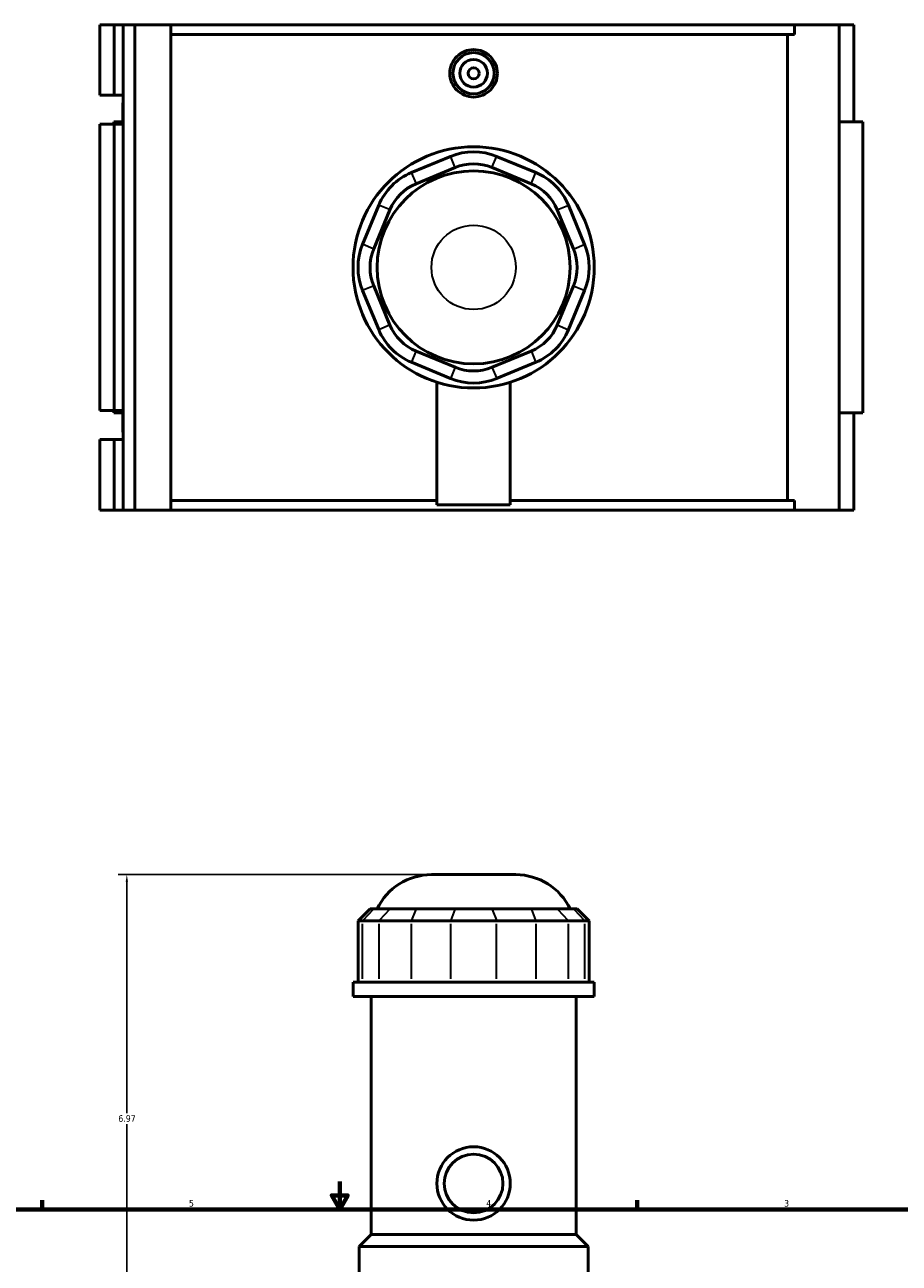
# Model space of a CAD drawing. Header units: inches. Extents: x -1.6 to 50.3, y -2 to 48.9.
# Tile 5 of 8: x 12.5 to 25, y 20.2 to 37.9. Entities that reach past the tile are written whole.
import ezdxf

# ---------------------------------------------------------------- set-up
doc = ezdxf.new("R2010")
doc.units = ezdxf.units.IN
doc.header["$MEASUREMENT"] = 0
for name, color, linetype, lineweight in [('Border (ANSI)', 7, 'Continuous', 70), ('Dimension (ANSI)', 7, 'Continuous', 25), ('Visible (ANSI)', 7, 'Continuous', 50), ('Visible Narrow (ANSI)', 7, 'Continuous', 35)]:
    doc.layers.add(name, color=color, linetype=linetype, lineweight=lineweight)
doc.styles.add('Note Text (ANSI)', font='tahoma.ttf')
doc.dimstyles.new('Default (ANSI)', dxfattribs={"dimtxt": 0.094488, "dimasz": 0.098425, "dimexe": 0.125, "dimexo": 0.0625, "dimgap": 0.031496, "dimtad": 0, "dimtih": 1, "dimtoh": 1, "dimrnd": 1e-08, "dimzin": 4, "dimdsep": 46, "dimtxsty": 'Note Text (ANSI)', "dimcen": 0.09, "dimdle": 0.393701, "dimclrd": 256, "dimclre": 256, "dimclrt": 5, "dimadec": 0, "dimazin": 1, "dimtfac": 1, "dimtofl": 0, "dimtmove": 0, "dimatfit": 3, "dimfxl": 1, "dimtolj": 1, "dimtzin": 4, "dimlwd": -1, "dimlwe": -1, "dimarcsym": 0})

# ---------------------------------------------------------------- blocks, each defined once
blk = doc.blocks.new('Borders Default Border')
at = {"layer": 'Border (ANSI)'}
for p, q in [((12.75, 21), (12.75, 21.134)), ((21.25, 21), (21.25, 21.134))]:
    blk.add_line(p, q, dxfattribs=at)
at = {"layer": 'Border (ANSI)', "flags": 128}
for points in [[(17, 21.4), (17, 21), (16.885, 21.2), (17.115, 21.2), (17, 21)], [(0.5, 1), (0.5, 21), (33.5, 21), (33.5, 1), (0.5, 1)]]:
    blk.add_lwpolyline(points, dxfattribs=at)
at = {"layer": 'Border (ANSI)', "color": 5, "true_color": 0x0000ff, "char_height": 0.0945, "attachment_point": 7, "style": 'Note Text (ANSI)'}
for s, insert in [('5', (14.847, 21.038)), ('4', (19.092, 21.04)), ('3', (23.346, 21.038))]:
    blk.add_mtext(s, dxfattribs=dict(at, insert=insert))
blk = doc.blocks.new('*D10')
at = {"layer": 'Defpoints', "color": 0, "transparency": 16777216}
for p in [(13.959, 25.78), (18.31, 25.78), (18.912, 18.81)]:
    blk.add_point(p, dxfattribs=at)
at = {"layer": 'Dimension (ANSI)', "transparency": 16777216}
for p, q in [((18.248, 25.78), (13.834, 25.78)), ((13.959, 25.682), (13.959, 22.376)), ((13.959, 18.909), (13.959, 22.215)), ((18.849, 18.81), (13.834, 18.81))]:
    blk.add_line(p, q, dxfattribs=at)
for points in [[(13.943, 25.682), (13.976, 25.682), (13.959, 25.78)], [(13.943, 18.909), (13.976, 18.909), (13.959, 18.81)]]:
    blk.add_solid(points, dxfattribs=at)
at = {"layer": 'Dimension (ANSI)', "color": 5, "transparency": 16777216, "insert": (13.838, 22.345), "char_height": 0.0945, "attachment_point": 1, "style": 'Note Text (ANSI)'}
blk.add_mtext('\\A1;6.97', dxfattribs=at)

msp = doc.modelspace()

# ---------------------------------------------------------------- linework, layer by layer
at = {"layer": 'Visible (ANSI)'}
for p, q in [((13.572, 37.917), (13.572, 36.911)), ((13.572, 37.917), (13.778, 37.917)), ((13.778, 37.917), (13.907, 37.917)), ((13.778, 37.917), (13.778, 36.911)), ((13.907, 37.917), (13.907, 36.911)), ((13.907, 37.917), (14.072, 37.917)), ((14.072, 37.917), (14.072, 30.987)), ((14.072, 37.917), (14.59, 37.917)), ((14.59, 37.917), (14.59, 30.987)), ((14.59, 37.917), (23.494, 37.917)), ((24.135, 37.917), (23.494, 37.917)), ((23.494, 37.778), (23.494, 37.917)), ((24.343, 37.917), (24.135, 37.917)), ((24.135, 37.917), (24.135, 30.987)), ((24.343, 37.917), (24.343, 36.531)), ((23.494, 37.778), (14.59, 37.778)), ((23.397, 31.125), (23.397, 37.778)), ((13.572, 36.911), (13.778, 36.911)), ((13.778, 36.911), (13.907, 36.911)), ((13.907, 36.911), (13.907, 36.812)), ((13.907, 36.812), (13.907, 36.735)), ((13.902, 36.773), (13.902, 36.531)), ((13.907, 36.735), (13.907, 36.497)), ((13.778, 36.497), (13.572, 36.497)), ((13.572, 36.497), (13.572, 32.406)), ((13.907, 36.531), (13.773, 36.531)), ((13.773, 36.531), (13.773, 36.497)), ((13.907, 36.497), (13.778, 36.497)), ((13.778, 36.497), (13.778, 32.406)), ((13.907, 36.497), (13.907, 32.406)), ((24.472, 36.531), (24.135, 36.531)), ((24.472, 36.531), (24.472, 32.373)), ((18.582, 36.037), (18.024, 35.806)), ((19.8, 35.806), (19.241, 36.037)), ((18.09, 35.647), (18.648, 35.878)), ((19.175, 35.878), (19.734, 35.647)), ((17.558, 35.34), (17.326, 34.781)), ((17.485, 34.715), (17.717, 35.274)), ((20.107, 35.274), (20.338, 34.715)), ((20.497, 34.781), (20.266, 35.34)), ((17.717, 33.629), (17.485, 34.188)), ((20.338, 34.188), (20.107, 33.629)), ((17.326, 34.122), (17.558, 33.564)), ((20.266, 33.564), (20.497, 34.122)), ((18.648, 33.025), (18.09, 33.257)), ((19.734, 33.257), (19.175, 33.025)), ((18.024, 33.098), (18.582, 32.866)), ((19.241, 32.866), (19.8, 33.098)), ((18.388, 32.811), (18.388, 31.062)), ((19.436, 32.811), (19.436, 31.062)), ((13.572, 32.406), (13.778, 32.406)), ((13.773, 32.406), (13.773, 32.373)), ((13.773, 32.373), (13.907, 32.373)), ((13.778, 32.406), (13.907, 32.406)), ((13.902, 32.373), (13.902, 32.13)), ((13.907, 32.406), (13.907, 32.169)), ((24.135, 32.373), (24.472, 32.373)), ((24.343, 32.373), (24.343, 30.987)), ((13.907, 32.169), (13.907, 32.092)), ((13.907, 32.092), (13.907, 31.993)), ((13.778, 31.993), (13.572, 31.993)), ((13.572, 31.993), (13.572, 30.987)), ((13.907, 31.993), (13.778, 31.993)), ((13.778, 31.993), (13.778, 30.987)), ((13.907, 31.993), (13.907, 30.987)), ((13.572, 30.987), (13.778, 30.987)), ((13.778, 30.987), (13.907, 30.987)), ((13.907, 30.987), (14.072, 30.987)), ((14.072, 30.987), (14.59, 30.987)), ((18.388, 31.125), (14.59, 31.125)), ((14.59, 30.987), (23.494, 30.987)), ((18.388, 31.062), (19.436, 31.062)), ((23.494, 31.125), (19.436, 31.125)), ((23.494, 30.987), (23.494, 31.125)), ((23.494, 30.987), (24.135, 30.987)), ((24.135, 30.987), (24.343, 30.987)), ((18.31, 25.78), (19.514, 25.78)), ((17.433, 25.292), (17.261, 25.12)), ((17.433, 25.292), (17.485, 25.292)), ((17.717, 25.292), (17.485, 25.292)), ((17.717, 25.292), (18.09, 25.292)), ((18.648, 25.292), (18.09, 25.292)), ((18.648, 25.292), (19.175, 25.292)), ((19.734, 25.292), (19.175, 25.292)), ((19.734, 25.292), (20.107, 25.292)), ((20.338, 25.292), (20.107, 25.292)), ((20.338, 25.292), (20.391, 25.292)), ((20.391, 25.292), (20.563, 25.12)), ((17.326, 25.12), (17.261, 25.12)), ((17.261, 25.12), (17.261, 24.247)), ((17.326, 25.12), (17.558, 25.12)), ((18.024, 25.12), (17.558, 25.12)), ((18.024, 25.12), (18.582, 25.12)), ((19.241, 25.12), (18.582, 25.12)), ((19.241, 25.12), (19.8, 25.12)), ((20.266, 25.12), (19.8, 25.12)), ((20.266, 25.12), (20.497, 25.12)), ((20.563, 25.12), (20.497, 25.12)), ((20.563, 25.12), (20.563, 24.247)), ((20.634, 24.247), (17.19, 24.247)), ((17.19, 24.038), (17.19, 24.247)), ((20.634, 24.038), (20.634, 24.247)), ((20.634, 24.038), (17.19, 24.038)), ((17.448, 20.643), (17.448, 24.038)), ((20.376, 20.643), (20.376, 24.038)), ((17.448, 20.643), (17.276, 20.471)), ((20.376, 20.643), (17.448, 20.643)), ((20.376, 20.643), (20.548, 20.471)), ((20.548, 20.471), (17.276, 20.471)), ((17.276, 19.435), (17.276, 20.471)), ((20.548, 19.435), (20.548, 20.471))]:
    msp.add_line(p, q, dxfattribs=at)
for centre, radius in [((18.912, 37.224), 0.295), ((18.912, 37.224), 0.197), ((18.912, 37.224), 0.0787), ((18.912, 34.452), 1.722), ((18.912, 34.452), 1.378), ((18.912, 21.37), 0.524), ((18.912, 21.37), 0.419)]:
    msp.add_circle(centre, radius, dxfattribs=at)
for centre, radius, start, end in [((14.04, 36.773), 0.138, 163.8293, 196.1707), ((18.912, 35.242), 0.861, 67.5, 112.5), ((18.912, 35.242), 0.689, 67.5, 112.5), ((18.353, 35.01), 0.861, 112.5, 157.5), ((19.471, 35.01), 0.861, 22.5, 67.5), ((18.353, 35.01), 0.689, 112.5, 157.5), ((19.471, 35.01), 0.689, 22.5, 67.5), ((18.122, 34.452), 0.861, 157.5, 202.5), ((18.122, 34.452), 0.689, 157.5, 202.5), ((19.702, 34.452), 0.689, 337.5, 22.5), ((19.702, 34.452), 0.861, 337.5, 22.5), ((18.353, 33.893), 0.689, 202.5, 247.5), ((19.471, 33.893), 0.689, 292.5, 337.5), ((18.353, 33.893), 0.861, 202.5, 247.5), ((19.471, 33.893), 0.861, 292.5, 337.5), ((18.912, 33.662), 0.689, 247.5, 292.5), ((18.912, 33.662), 0.861, 247.5, 292.5), ((14.04, 32.13), 0.138, 163.8293, 196.1707), ((18.31, 24.919), 0.861, 90, 154.3197), ((19.514, 24.919), 0.861, 25.6803, 90)]:
    msp.add_arc(centre, radius, start, end, dxfattribs=at)
msp.add_open_spline([(19.251, 37.224), (19.251, 37.181), (19.243, 37.136), (19.208, 37.052), (19.182, 37.014), (19.121, 36.954), (19.083, 36.928), (19, 36.894), (18.954, 36.885), (18.869, 36.885), (18.824, 36.894), (18.74, 36.928), (18.702, 36.954), (18.642, 37.014), (18.616, 37.052), (18.581, 37.136), (18.573, 37.181), (18.573, 37.266), (18.581, 37.312), (18.616, 37.395), (18.642, 37.433), (18.702, 37.493), (18.74, 37.519), (18.824, 37.554), (18.869, 37.562), (18.954, 37.562), (19, 37.554), (19.083, 37.519), (19.121, 37.493), (19.182, 37.433), (19.208, 37.395), (19.243, 37.312), (19.251, 37.266), (19.251, 37.224)], degree=3, knots=[0, 0, 0, 0, 0.324424, 0.324424, 0.648848, 0.648848, 0.973051, 0.973051, 1.297254, 1.297254, 1.621457, 1.621457, 1.94566, 1.94566, 2.270085, 2.270085, 2.594509, 2.594509, 2.918933, 2.918933, 3.243357, 3.243357, 3.56756, 3.56756, 3.891763, 3.891763, 4.215966, 4.215966, 4.540169, 4.540169, 4.864594, 4.864594, 5.189018, 5.189018, 5.189018, 5.189018], dxfattribs=at)
at = {"layer": 'Visible Narrow (ANSI)'}
for p, q in [((18.645, 35.886), (18.586, 36.029)), ((19.179, 35.886), (19.238, 36.029)), ((18.027, 35.798), (18.086, 35.655)), ((19.737, 35.655), (19.797, 35.798)), ((17.709, 35.277), (17.566, 35.337)), ((20.115, 35.277), (20.258, 35.337)), ((17.477, 34.719), (17.334, 34.778)), ((20.346, 34.719), (20.49, 34.778)), ((17.477, 34.185), (17.334, 34.125)), ((20.346, 34.185), (20.49, 34.125)), ((17.709, 33.626), (17.566, 33.567)), ((20.115, 33.626), (20.258, 33.567)), ((18.086, 33.249), (18.027, 33.105)), ((19.737, 33.249), (19.797, 33.105)), ((18.645, 33.017), (18.586, 32.874)), ((19.179, 33.017), (19.238, 32.874)), ((17.477, 25.284), (17.334, 25.129)), ((17.709, 25.284), (17.566, 25.129)), ((18.086, 25.284), (18.027, 25.129)), ((18.645, 25.284), (18.586, 25.129)), ((19.179, 25.284), (19.238, 25.129)), ((19.737, 25.284), (19.797, 25.129)), ((20.115, 25.284), (20.258, 25.129)), ((20.346, 25.284), (20.49, 25.129)), ((17.326, 24.291), (17.326, 25.077)), ((17.558, 25.077), (17.558, 24.291)), ((18.024, 24.291), (18.024, 25.077)), ((18.582, 25.077), (18.582, 24.291)), ((19.241, 24.291), (19.241, 25.077)), ((19.8, 25.077), (19.8, 24.291)), ((20.266, 24.291), (20.266, 25.077)), ((20.497, 25.077), (20.497, 24.291))]:
    msp.add_line(p, q, dxfattribs=at)
msp.add_circle((18.912, 34.452), 0.602, dxfattribs=at)

# ---------------------------------------------------------------- block references
msp.add_blockref('Borders Default Border', (0, 0))

# ---------------------------------------------------------------- dimensions: what is measured, and where the dimension line sits
at = {"layer": 'Dimension (ANSI)'}
dim = msp.add_linear_dim(base=(13.959, 25.78), p1=(18.912, 18.81), p2=(18.31, 25.78), angle=90, dimstyle='Default (ANSI)', override={"dimgap": 0.031496, "dimdec": 2, "dimtol": 0, "dimlim": 0, "dimtp": 0, "dimtm": 0, "dimtdec": 2, "dimatfit": 1}, dxfattribs=at)
dim.commit()
dim.dimension.update_dxf_attribs({"geometry": '*D10', "text_midpoint": (13.959, 22.295), "dimtype": 160})

doc.saveas('drawing.dxf')
